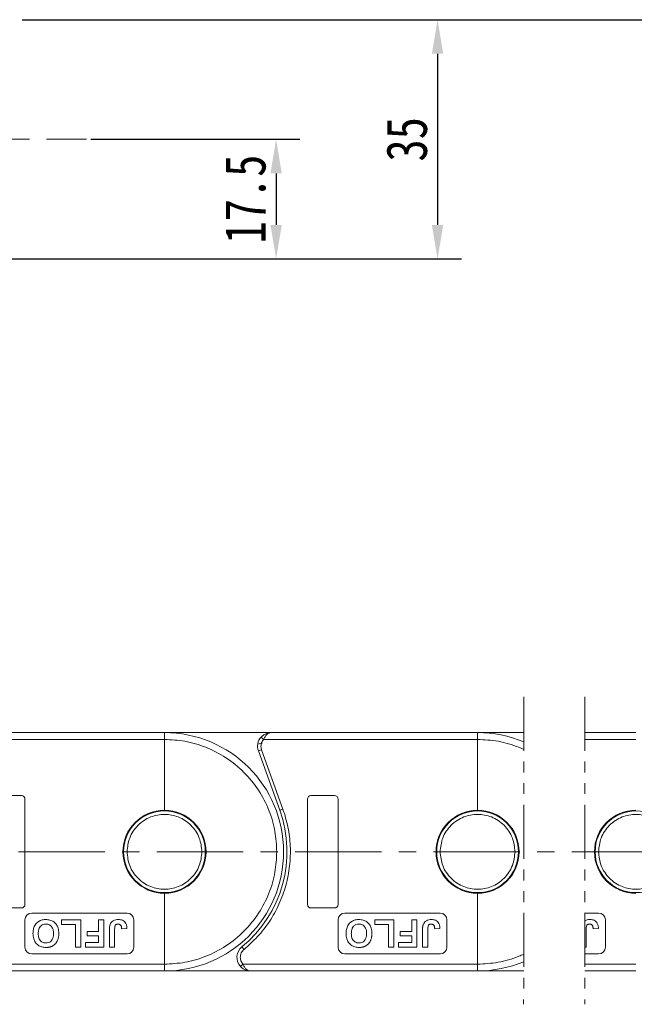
# Model space of a CAD drawing. Header units: millimetres. Extents: x 3144 to 4067, y -174 to 478.
# Tile 17 of 39: x 3673 to 3763, y 96 to 241. Entities that reach past the tile are written whole.
import ezdxf

# ---------------------------------------------------------------- set-up
doc = ezdxf.new("R2010")
doc.units = ezdxf.units.MM
doc.linetypes.add('CENTERX2', pattern=[20.32, 12.7, -2.54, 2.54, -2.54])
doc.linetypes.add('PHANTOM2', pattern=[31.75, 15.875, -3.175, 3.175, -3.175, 3.175, -3.175])
doc.styles.get("Standard").update_dxf_attribs({"font": '仿宋_GB2312.ttf', "width": 0.8})
doc.dimstyles.new('副本 ISO-25.1', dxfattribs={"dimtxt": 6, "dimasz": 5, "dimexe": 3.5, "dimexo": 0.625, "dimgap": 1.5, "dimtad": 1, "dimdsep": 46, "dimtxsty": 'Standard', "dimcen": 2.5, "dimadec": 0, "dimazin": 0, "dimtfac": 1, "dimtmove": 0, "dimatfit": 3, "dimfxl": 0, "dimarcsym": 0})

# ---------------------------------------------------------------- blocks, each defined once
blk = doc.blocks.new('*D2029')
at = {"color": 0, "lineweight": -2}
for p, q in [((3672.91, 240.67), (3737.45, 240.67)), ((3733.95, 235.67), (3733.95, 210.54)), ((3632.26, 205.54), (3737.45, 205.54))]:
    blk.add_line(p, q, dxfattribs=at)
at = {"color": 0, "lineweight": 9}
for points in [[(3733.12, 235.67), (3734.79, 235.67), (3733.95, 240.67)], [(3733.12, 210.54), (3734.79, 210.54), (3733.95, 205.54)]]:
    blk.add_solid(points, dxfattribs=at)
at = {"layer": 'Defpoints', "color": 0, "lineweight": 9}
for p in [(3672.28, 240.67), (3631.64, 205.54), (3733.95, 205.54)]:
    blk.add_point(p, dxfattribs=at)
at = {"color": 0, "lineweight": 9, "insert": (3729.45, 223.1), "char_height": 6, "attachment_point": 5, "rotation": 90}
blk.add_mtext('35', dxfattribs=at)
blk = doc.blocks.new('*D2036')
at = {"color": 0, "lineweight": -2}
for p, q in [((3682.99, 223.1), (3713.73, 223.1)), ((3710.23, 218.1), (3710.23, 210.53)), ((3682.99, 205.53), (3713.73, 205.53))]:
    blk.add_line(p, q, dxfattribs=at)
at = {"color": 0, "lineweight": 9}
for points in [[(3709.4, 218.1), (3711.07, 218.1), (3710.23, 223.1)], [(3709.4, 210.53), (3711.07, 210.53), (3710.23, 205.53)]]:
    blk.add_solid(points, dxfattribs=at)
at = {"layer": 'Defpoints', "color": 0, "lineweight": 9}
for p in [(3682.36, 223.1), (3682.36, 205.53), (3710.23, 205.53)]:
    blk.add_point(p, dxfattribs=at)
at = {"color": 0, "lineweight": 9, "insert": (3705.73, 214.32), "char_height": 6, "attachment_point": 5, "rotation": 90}
blk.add_mtext('17.5', dxfattribs=at)
blk = doc.blocks.new('*D2031')
at = {"color": 0, "lineweight": -2}
for p, q in [((3672.91, 240.67), (3996.86, 240.67)), ((3993.36, 235.67), (3993.36, 105.91)), ((3942.4, 100.91), (3996.86, 100.91))]:
    blk.add_line(p, q, dxfattribs=at)
at = {"color": 0, "lineweight": 9}
for points in [[(3992.53, 235.67), (3994.2, 235.67), (3993.36, 240.67)], [(3992.53, 105.91), (3994.2, 105.91), (3993.36, 100.91)]]:
    blk.add_solid(points, dxfattribs=at)
at = {"layer": 'Defpoints', "color": 0, "lineweight": 9}
for p in [(3672.28, 240.67), (3941.77, 100.91), (3993.36, 100.91)]:
    blk.add_point(p, dxfattribs=at)
at = {"color": 0, "lineweight": 9, "insert": (3988.86, 170.79), "char_height": 6, "attachment_point": 5, "rotation": 90}
blk.add_mtext('2R+35', dxfattribs=at)

msp = doc.modelspace()

# ---------------------------------------------------------------- linework, layer by layer
at = {"color": 1, "linetype": 'CENTERX2', "lineweight": 13}
for p, q in [((3493.638, 223.104), (3682.364, 223.104)), ((3509.834, 118.479), (3953.433, 118.479))]:
    msp.add_line(p, q, dxfattribs=at)
at = {"color": 3, "linetype": 'PHANTOM2', "lineweight": 9, "ltscale": 0.5}
for p, q in [((3746.612, 141.256), (3746.606, 96.084)), ((3755.61, 141.256), (3755.603, 96.084))]:
    msp.add_line(p, q, dxfattribs=at)
at = {"color": 7, "linetype": 'Continuous', "lineweight": 15}
for p, q in [((3693.834, 135.979), (3663.511, 135.979)), ((3709.511, 135.979), (3693.834, 135.979)), ((3739.834, 135.979), (3709.511, 135.979)), ((3746.612, 135.979), (3739.834, 135.979)), ((3763.11, 135.979), (3755.609, 135.979)), ((3662.393, 134.979), (3693.834, 134.979)), ((3693.834, 134.979), (3693.834, 124.579)), ((3708.02, 135.312), (3708.393, 134.979)), ((3708.393, 134.979), (3739.834, 134.979)), ((3739.834, 134.979), (3739.834, 124.579)), ((3755.609, 134.979), (3763.11, 134.979)), ((3707.53, 134.26), (3708.205, 134.444)), ((3707.629, 133.301), (3708.099, 133.471)), ((3707.629, 133.301), (3710.77, 124.576)), ((3708.099, 133.471), (3708.011, 133.979)), ((3711.241, 124.746), (3708.099, 133.471)), ((3672.834, 126.729), (3669.334, 126.729)), ((3673.334, 110.729), (3673.334, 126.229)), ((3714.834, 126.229), (3714.834, 110.729)), ((3718.834, 126.729), (3715.334, 126.729)), ((3719.334, 110.729), (3719.334, 126.229)), ((3710.77, 124.576), (3711.241, 124.746)), ((3693.834, 112.379), (3693.834, 101.979)), ((3739.834, 112.379), (3739.834, 101.979)), ((3669.334, 110.229), (3672.834, 110.229)), ((3715.334, 110.229), (3718.834, 110.229)), ((3673.334, 108.479), (3673.334, 104.479)), ((3688.334, 109.479), (3674.334, 109.479)), ((3678.719, 108.479), (3678.719, 107.812)), ((3681.539, 108.479), (3678.719, 108.479)), ((3681.539, 104.479), (3681.539, 108.479)), ((3684.155, 108.479), (3684.155, 106.787)), ((3684.924, 108.479), (3684.155, 108.479)), ((3684.924, 104.479), (3684.924, 108.479)), ((3689.334, 104.479), (3689.334, 108.479)), ((3719.334, 108.479), (3719.334, 104.479)), ((3734.334, 109.479), (3720.334, 109.479)), ((3727.539, 108.479), (3724.719, 108.479)), ((3724.719, 108.479), (3724.719, 107.812)), ((3727.539, 104.479), (3727.539, 108.479)), ((3730.155, 108.479), (3730.155, 106.787)), ((3730.924, 108.479), (3730.155, 108.479)), ((3730.924, 104.479), (3730.924, 108.479)), ((3735.334, 104.479), (3735.334, 108.479)), ((3757.61, 109.479), (3755.605, 109.479)), ((3758.61, 104.479), (3758.61, 108.479)), ((3678.719, 107.812), (3680.77, 107.812)), ((3680.77, 107.812), (3680.77, 104.479)), ((3685.745, 107.001), (3685.745, 104.479)), ((3686.514, 104.479), (3686.514, 107.068)), ((3687.539, 107.146), (3688.309, 107.197)), ((3724.719, 107.812), (3726.77, 107.812)), ((3726.77, 107.812), (3726.77, 104.479)), ((3731.745, 107.001), (3731.745, 104.479)), ((3732.514, 104.479), (3732.514, 107.068)), ((3733.539, 107.146), (3734.309, 107.197)), ((3755.79, 104.479), (3755.79, 107.068)), ((3756.816, 107.146), (3757.585, 107.197)), ((3682.463, 106.787), (3682.463, 106.12)), ((3684.155, 106.787), (3682.463, 106.787)), ((3682.463, 106.12), (3684.155, 106.12)), ((3684.155, 106.12), (3684.155, 105.146)), ((3730.155, 106.787), (3728.463, 106.787)), ((3728.463, 106.787), (3728.463, 106.12)), ((3728.463, 106.12), (3730.155, 106.12)), ((3730.155, 106.12), (3730.155, 105.146)), ((3680.77, 104.479), (3681.539, 104.479)), ((3684.155, 105.146), (3682.206, 105.146)), ((3682.206, 105.146), (3682.206, 104.479)), ((3682.206, 104.479), (3684.924, 104.479)), ((3685.745, 104.479), (3686.514, 104.479)), ((3705.526, 104.141), (3705.21, 104.529)), ((3726.77, 104.479), (3727.539, 104.479)), ((3730.155, 105.146), (3728.206, 105.146)), ((3728.206, 105.146), (3728.206, 104.479)), ((3728.206, 104.479), (3730.924, 104.479)), ((3731.745, 104.479), (3732.514, 104.479)), ((3755.605, 104.479), (3755.79, 104.479)), ((3674.334, 103.479), (3688.334, 103.479)), ((3720.334, 103.479), (3734.334, 103.479)), ((3755.605, 103.479), (3757.61, 103.479)), ((3693.834, 101.979), (3659.356, 101.979)), ((3704.983, 101.646), (3705.356, 101.979)), ((3739.834, 101.979), (3705.356, 101.979)), ((3763.11, 101.979), (3755.604, 101.979)), ((3660.474, 100.979), (3693.834, 100.979)), ((3693.834, 100.979), (3706.474, 100.979)), ((3706.474, 100.979), (3739.834, 100.979)), ((3739.834, 100.979), (3746.607, 100.979)), ((3755.604, 100.979), (3763.11, 100.979))]:
    msp.add_line(p, q, dxfattribs=at)
for centre in [(3693.834, 118.479), (3739.834, 118.479), (3763.11, 118.479)]:
    msp.add_circle(centre, 6, dxfattribs=at)
for centre, radius, start, end in [((3693.834, 118.479), 17.5, 270, 90), ((3739.834, 118.479), 17.5, 67.21587, 90), ((3709.511, 133.979), 2, 138.18969, 199.8008), ((3672.834, 126.229), 0.5, 360, 90), ((3715.334, 126.229), 0.5, 90, 180), ((3718.834, 126.229), 0.5, 0, 90), ((3693.834, 118.479), 6.1, 90, 270), ((3693.834, 118.479), 6.1, 270, 90), ((3693.834, 118.479), 18, 309.19497, 19.8008), ((3739.834, 118.479), 6.1, 90, 270), ((3739.834, 118.479), 6.1, 270, 90), ((3763.11, 118.479), 6.1, 90, 270), ((3672.834, 110.729), 0.5, 270, 0), ((3715.334, 110.729), 0.5, 180, 270), ((3718.834, 110.729), 0.5, 270, 0), ((3674.334, 108.479), 1, 90, 180), ((3688.334, 108.479), 1, 0, 90), ((3720.334, 108.479), 1, 90, 180), ((3734.334, 108.479), 1, 0, 90), ((3757.61, 108.479), 1, 0, 90), ((3674.334, 104.479), 1, 180, 270), ((3688.334, 104.479), 1, 270, 0), ((3706.474, 102.979), 2, 129.19497, 221.81031), ((3720.334, 104.479), 1, 180, 270), ((3734.334, 104.479), 1, 270, 0), ((3757.61, 104.479), 1, 270, 0), ((3739.834, 118.479), 17.5, 270, 292.76775)]:
    msp.add_arc(centre, radius, start, end, dxfattribs=at)
for points, knots in [([(3693.834, 135.979), (3693.834, 135.968), (3693.834, 135.946), (3693.834, 135.773), (3693.834, 135.52), (3693.834, 135.238), (3693.834, 135.053), (3693.834, 134.979)], [0, 0, 0, 0, 0.21469386, 0.42938772, 0.64408158, 0.85877544, 1, 1, 1, 1]), ([(3708.02, 135.312), (3708.115, 135.406), (3708.324, 135.613), (3708.823, 135.9), (3709.241, 135.948), (3709.511, 135.979)], [0, 0, 0, 0, 0.2270634, 0.5015869, 1, 1, 1, 1]), ([(3709.511, 135.979), (3709.405, 135.966), (3709.193, 135.94), (3708.883, 135.728), (3708.604, 135.402), (3708.46, 135.114), (3708.393, 134.979)], [0, 0, 0, 0, 0.25113093, 0.50180461, 0.76564074, 1, 1, 1, 1]), ([(3739.834, 135.979), (3739.834, 135.968), (3739.834, 135.946), (3739.834, 135.773), (3739.834, 135.52), (3739.834, 135.238), (3739.834, 135.053), (3739.834, 134.979)], [0, 0, 0, 0, 0.21469386, 0.42938772, 0.64408158, 0.85877544, 1, 1, 1, 1]), ([(3693.834, 134.979), (3694.841, 134.925), (3696.914, 134.815), (3699.989, 133.897), (3702.946, 132.375), (3705.584, 130.229), (3707.73, 127.591), (3709.253, 124.633), (3710.171, 121.558), (3710.281, 119.485), (3710.334, 118.479)], [0, 0, 0, 0, 0.116516, 0.2400113, 0.3686408, 0.5, 0.6313592, 0.7599887, 0.883484, 1, 1, 1, 1]), ([(3739.834, 134.979), (3740.841, 134.925), (3742.914, 134.815), (3745.162, 134.144), (3746.379, 133.626), (3746.611, 133.521)], [0, 0, 0, 0, 0.11651603, 0.24001133, 0.26947638, 0.26947638, 0.26947638, 0.26947638]), ([(3705.526, 104.141), (3706.206, 104.747), (3707.593, 105.98), (3709.318, 108.228), (3710.731, 110.756), (3711.736, 113.514), (3712.295, 116.395), (3712.386, 119.289), (3712.065, 122.105), (3711.512, 123.876), (3711.241, 124.746)], [0, 0, 0, 0, 0.1197899, 0.2439368, 0.3711682, 0.5, 0.6288318, 0.7560632, 0.8802101, 1, 1, 1, 1]), ([(3688.334, 118.479), (3688.408, 119.171), (3688.521, 120.235), (3689.207, 121.516), (3689.917, 122.396), (3690.798, 123.11), (3692.078, 123.775), (3693.834, 124.112), (3695.591, 123.775), (3696.871, 123.11), (3697.752, 122.396), (3698.462, 121.516), (3699.148, 120.235), (3699.261, 119.171), (3699.334, 118.479)], [0, 0, 0, 0, 0.1197284, 0.1841803, 0.25, 0.3158197, 0.3802716, 0.5, 0.6197284, 0.6841803, 0.75, 0.8158197, 0.8802716, 1, 1, 1, 1]), ([(3734.334, 118.479), (3734.408, 119.171), (3734.521, 120.235), (3735.207, 121.516), (3735.917, 122.396), (3736.798, 123.11), (3738.078, 123.775), (3739.834, 124.112), (3741.591, 123.775), (3742.871, 123.11), (3743.752, 122.396), (3744.462, 121.516), (3745.148, 120.235), (3745.261, 119.171), (3745.334, 118.479)], [0, 0, 0, 0, 0.1197284, 0.1841803, 0.25, 0.3158197, 0.3802716, 0.5, 0.6197284, 0.6841803, 0.75, 0.8158197, 0.8802716, 1, 1, 1, 1]), ([(3757.61, 118.479), (3757.684, 119.171), (3757.797, 120.235), (3758.483, 121.516), (3759.193, 122.396), (3760.074, 123.11), (3761.354, 123.775), (3763.11, 124.112), (3764.867, 123.775), (3766.147, 123.11), (3767.028, 122.396), (3767.738, 121.516), (3768.424, 120.235), (3768.537, 119.171), (3768.61, 118.479)], [0, 0, 0, 0, 0.1197284, 0.1841803, 0.25, 0.3158197, 0.3802716, 0.5, 0.6197284, 0.6841803, 0.75, 0.8158197, 0.8802716, 1, 1, 1, 1]), ([(3699.334, 118.479), (3699.261, 117.787), (3699.148, 116.723), (3698.462, 115.442), (3697.752, 114.562), (3696.871, 113.848), (3695.591, 113.183), (3693.834, 112.846), (3692.078, 113.183), (3690.798, 113.848), (3689.917, 114.562), (3689.207, 115.442), (3688.521, 116.723), (3688.408, 117.787), (3688.334, 118.479)], [0, 0, 0, 0, 0.1197284, 0.1841803, 0.25, 0.3158197, 0.3802716, 0.5, 0.6197284, 0.6841803, 0.75, 0.8158197, 0.8802716, 1, 1, 1, 1]), ([(3710.334, 118.479), (3710.281, 117.473), (3710.171, 115.4), (3709.253, 112.324), (3707.73, 109.367), (3705.584, 106.729), (3702.946, 104.583), (3699.989, 103.061), (3696.914, 102.143), (3694.841, 102.032), (3693.834, 101.979)], [0, 0, 0, 0, 0.116516, 0.2400113, 0.3686408, 0.5, 0.6313592, 0.7599887, 0.883484, 1, 1, 1, 1]), ([(3745.334, 118.479), (3745.261, 117.787), (3745.148, 116.723), (3744.462, 115.442), (3743.752, 114.562), (3742.871, 113.848), (3741.591, 113.183), (3739.834, 112.846), (3738.078, 113.183), (3736.798, 113.848), (3735.917, 114.562), (3735.207, 115.442), (3734.521, 116.723), (3734.408, 117.787), (3734.334, 118.479)], [0, 0, 0, 0, 0.1197284, 0.1841803, 0.25, 0.3158197, 0.3802716, 0.5, 0.6197284, 0.6841803, 0.75, 0.8158197, 0.8802716, 1, 1, 1, 1]), ([(3768.61, 118.479), (3768.537, 117.787), (3768.424, 116.723), (3767.738, 115.442), (3767.028, 114.562), (3766.147, 113.848), (3764.867, 113.183), (3763.11, 112.846), (3761.354, 113.183), (3760.074, 113.848), (3759.193, 114.562), (3758.483, 115.442), (3757.797, 116.723), (3757.684, 117.787), (3757.61, 118.479)], [0, 0, 0, 0, 0.1197284, 0.1841803, 0.25, 0.3158197, 0.3802716, 0.5, 0.6197284, 0.6841803, 0.75, 0.8158197, 0.8802716, 1, 1, 1, 1]), ([(3674.514, 106.485), (3674.523, 106.686), (3674.542, 107.09), (3674.758, 107.689), (3675.167, 108.171), (3675.711, 108.457), (3676.133, 108.524), (3676.364, 108.529), (3676.406, 108.53)], [0, 0, 0, 0, 0.1916319, 0.3847476, 0.5975386, 0.7794336, 0.9598804, 1, 1, 1, 1]), ([(3676.406, 108.53), (3676.608, 108.518), (3677.013, 108.493), (3677.569, 108.232), (3677.983, 107.809), (3678.264, 107.218), (3678.292, 106.766), (3678.309, 106.503)], [0, 0, 0, 0, 0.19237581, 0.386627, 0.57092084, 0.74991815, 1, 1, 1, 1]), ([(3685.832, 107.761), (3685.886, 107.881), (3685.996, 108.12), (3686.302, 108.372), (3686.674, 108.512), (3686.936, 108.524), (3687.073, 108.53)], [0, 0, 0, 0, 0.2494052, 0.4997794, 0.737005, 1, 1, 1, 1]), ([(3687.073, 108.53), (3687.279, 108.513), (3687.6, 108.487), (3687.964, 108.242), (3688.187, 107.937), (3688.294, 107.571), (3688.304, 107.31), (3688.309, 107.197)], [0, 0, 0, 0, 0.2947537, 0.4575977, 0.6204456, 0.836095, 1, 1, 1, 1]), ([(3720.514, 106.485), (3720.523, 106.686), (3720.542, 107.09), (3720.758, 107.689), (3721.167, 108.171), (3721.711, 108.457), (3722.133, 108.524), (3722.364, 108.529), (3722.406, 108.53)], [0, 0, 0, 0, 0.1916319, 0.3847476, 0.5975386, 0.7794336, 0.9598804, 1, 1, 1, 1]), ([(3722.406, 108.53), (3722.608, 108.518), (3723.013, 108.493), (3723.569, 108.232), (3723.983, 107.809), (3724.264, 107.218), (3724.292, 106.766), (3724.309, 106.503)], [0, 0, 0, 0, 0.19237581, 0.386627, 0.57092084, 0.74991815, 1, 1, 1, 1]), ([(3731.832, 107.761), (3731.886, 107.881), (3731.996, 108.12), (3732.302, 108.372), (3732.674, 108.512), (3732.936, 108.524), (3733.073, 108.53)], [0, 0, 0, 0, 0.2494052, 0.4997794, 0.737005, 1, 1, 1, 1]), ([(3733.073, 108.53), (3733.279, 108.513), (3733.6, 108.487), (3733.964, 108.242), (3734.187, 107.937), (3734.294, 107.571), (3734.304, 107.31), (3734.309, 107.197)], [0, 0, 0, 0, 0.2947537, 0.4575977, 0.6204456, 0.836095, 1, 1, 1, 1]), ([(3755.605, 108.363), (3755.71, 108.422), (3755.954, 108.512), (3756.212, 108.524), (3756.349, 108.53)], [0.50822062, 0.50822062, 0.50822062, 0.50822062, 0.737005, 1, 1, 1, 1]), ([(3756.349, 108.53), (3756.555, 108.513), (3756.876, 108.487), (3757.24, 108.242), (3757.463, 107.937), (3757.57, 107.571), (3757.58, 107.31), (3757.585, 107.197)], [0, 0, 0, 0, 0.2947537, 0.4575977, 0.6204456, 0.836095, 1, 1, 1, 1]), ([(3676.407, 107.864), (3676.255, 107.849), (3675.965, 107.82), (3675.624, 107.574), (3675.391, 107.228), (3675.296, 106.846), (3675.287, 106.577), (3675.283, 106.465)], [0, 0, 0, 0, 0.2230139, 0.4267154, 0.5997431, 0.8344997, 1, 1, 1, 1]), ([(3677.539, 106.477), (3677.528, 106.679), (3677.51, 107.012), (3677.312, 107.437), (3677.031, 107.706), (3676.71, 107.847), (3676.497, 107.859), (3676.407, 107.864)], [0, 0, 0, 0, 0.3000791, 0.4915074, 0.6839278, 0.8668961, 1, 1, 1, 1]), ([(3685.745, 107.001), (3685.745, 107.051), (3685.746, 107.151), (3685.752, 107.289), (3685.763, 107.416), (3685.779, 107.532), (3685.798, 107.648), (3685.821, 107.723), (3685.832, 107.761)], [0, 0, 0, 0, 0.1952531, 0.3906374, 0.5418335, 0.6933807, 0.846202, 1, 1, 1, 1]), ([(3687.023, 107.864), (3686.955, 107.86), (3686.845, 107.854), (3686.704, 107.791), (3686.607, 107.695), (3686.518, 107.449), (3686.516, 107.234), (3686.514, 107.068)], [0, 0, 0, 0, 0.1847697, 0.2997212, 0.415218, 0.5481969, 1, 1, 1, 1]), ([(3687.435, 107.643), (3687.418, 107.669), (3687.382, 107.721), (3687.313, 107.783), (3687.233, 107.826), (3687.158, 107.851), (3687.087, 107.862), (3687.045, 107.863), (3687.023, 107.864)], [0, 0, 0, 0, 0.1899344, 0.3858392, 0.560405, 0.7421212, 0.8701806, 1, 1, 1, 1]), ([(3687.539, 107.146), (3687.538, 107.171), (3687.536, 107.221), (3687.529, 107.295), (3687.52, 107.37), (3687.505, 107.453), (3687.483, 107.547), (3687.451, 107.611), (3687.435, 107.643)], [0, 0, 0, 0, 0.146273, 0.2926484, 0.4389475, 0.5855844, 0.7903219, 1, 1, 1, 1]), ([(3722.407, 107.864), (3722.255, 107.849), (3721.965, 107.82), (3721.624, 107.574), (3721.391, 107.228), (3721.296, 106.846), (3721.287, 106.577), (3721.283, 106.465)], [0, 0, 0, 0, 0.2230139, 0.4267154, 0.5997431, 0.8344997, 1, 1, 1, 1]), ([(3723.539, 106.477), (3723.528, 106.679), (3723.51, 107.012), (3723.312, 107.437), (3723.031, 107.706), (3722.71, 107.847), (3722.497, 107.859), (3722.407, 107.864)], [0, 0, 0, 0, 0.3000791, 0.4915074, 0.6839278, 0.8668961, 1, 1, 1, 1]), ([(3731.745, 107.001), (3731.745, 107.051), (3731.746, 107.151), (3731.752, 107.289), (3731.763, 107.416), (3731.779, 107.532), (3731.798, 107.648), (3731.821, 107.723), (3731.832, 107.761)], [0, 0, 0, 0, 0.1952531, 0.3906374, 0.5418335, 0.6933807, 0.846202, 1, 1, 1, 1]), ([(3733.023, 107.864), (3732.955, 107.86), (3732.845, 107.854), (3732.704, 107.791), (3732.607, 107.695), (3732.518, 107.449), (3732.516, 107.234), (3732.514, 107.068)], [0, 0, 0, 0, 0.1847697, 0.2997212, 0.415218, 0.5481969, 1, 1, 1, 1]), ([(3733.435, 107.643), (3733.418, 107.669), (3733.382, 107.721), (3733.313, 107.783), (3733.233, 107.826), (3733.158, 107.851), (3733.087, 107.862), (3733.045, 107.863), (3733.023, 107.864)], [0, 0, 0, 0, 0.1899344, 0.3858392, 0.560405, 0.7421212, 0.8701806, 1, 1, 1, 1]), ([(3733.539, 107.146), (3733.538, 107.171), (3733.536, 107.221), (3733.529, 107.295), (3733.52, 107.37), (3733.505, 107.453), (3733.483, 107.547), (3733.451, 107.611), (3733.435, 107.643)], [0, 0, 0, 0, 0.146273, 0.2926484, 0.4389475, 0.5855844, 0.7903219, 1, 1, 1, 1]), ([(3756.3, 107.864), (3756.231, 107.86), (3756.121, 107.854), (3755.98, 107.791), (3755.883, 107.695), (3755.795, 107.449), (3755.792, 107.234), (3755.79, 107.068)], [0, 0, 0, 0, 0.1847697, 0.2997212, 0.415218, 0.5481969, 1, 1, 1, 1]), ([(3756.711, 107.643), (3756.694, 107.669), (3756.658, 107.721), (3756.589, 107.783), (3756.51, 107.826), (3756.434, 107.851), (3756.363, 107.862), (3756.321, 107.863), (3756.3, 107.864)], [0, 0, 0, 0, 0.1899344, 0.3858392, 0.560405, 0.7421212, 0.8701806, 1, 1, 1, 1]), ([(3756.816, 107.146), (3756.814, 107.171), (3756.812, 107.221), (3756.805, 107.295), (3756.796, 107.37), (3756.781, 107.453), (3756.759, 107.547), (3756.727, 107.611), (3756.711, 107.643)], [0, 0, 0, 0, 0.146273, 0.2926484, 0.4389475, 0.5855844, 0.7903219, 1, 1, 1, 1]), ([(3676.417, 104.428), (3676.215, 104.44), (3675.809, 104.465), (3675.256, 104.732), (3674.838, 105.159), (3674.557, 105.76), (3674.53, 106.219), (3674.514, 106.485)], [0, 0, 0, 0, 0.1909513, 0.3838062, 0.5672016, 0.7491578, 1, 1, 1, 1]), ([(3675.283, 106.465), (3675.293, 106.263), (3675.309, 105.936), (3675.496, 105.517), (3675.757, 105.259), (3676.078, 105.115), (3676.299, 105.101), (3676.407, 105.094)], [0, 0, 0, 0, 0.3011498, 0.4855558, 0.6711527, 0.8384642, 1, 1, 1, 1]), ([(3676.407, 105.094), (3676.548, 105.105), (3676.803, 105.126), (3677.127, 105.317), (3677.37, 105.596), (3677.518, 105.999), (3677.532, 106.307), (3677.539, 106.477)], [0, 0, 0, 0, 0.2069211, 0.3755229, 0.5441183, 0.7482179, 1, 1, 1, 1]), ([(3678.309, 106.503), (3678.308, 106.453), (3678.308, 106.353), (3678.298, 106.203), (3678.283, 106.053), (3678.254, 105.883), (3678.211, 105.691), (3678.157, 105.555), (3678.13, 105.486)], [0, 0, 0, 0, 0.1443329, 0.2888961, 0.4332599, 0.5780731, 0.7877955, 1, 1, 1, 1]), ([(3722.417, 104.428), (3722.215, 104.44), (3721.809, 104.465), (3721.256, 104.732), (3720.838, 105.159), (3720.557, 105.76), (3720.53, 106.219), (3720.514, 106.485)], [0, 0, 0, 0, 0.1909513, 0.3838062, 0.5672016, 0.7491578, 1, 1, 1, 1]), ([(3721.283, 106.465), (3721.293, 106.263), (3721.309, 105.936), (3721.496, 105.517), (3721.757, 105.259), (3722.078, 105.115), (3722.299, 105.101), (3722.407, 105.094)], [0, 0, 0, 0, 0.3011498, 0.4855558, 0.6711527, 0.8384642, 1, 1, 1, 1]), ([(3722.407, 105.094), (3722.548, 105.105), (3722.803, 105.126), (3723.127, 105.317), (3723.37, 105.596), (3723.518, 105.999), (3723.532, 106.307), (3723.539, 106.477)], [0, 0, 0, 0, 0.2069211, 0.3755229, 0.5441183, 0.7482179, 1, 1, 1, 1]), ([(3724.309, 106.503), (3724.308, 106.453), (3724.308, 106.353), (3724.298, 106.203), (3724.283, 106.053), (3724.254, 105.883), (3724.211, 105.691), (3724.157, 105.555), (3724.13, 105.486)], [0, 0, 0, 0, 0.1443329, 0.2888961, 0.4332599, 0.5780731, 0.7877955, 1, 1, 1, 1]), ([(3677.26, 104.585), (3677.213, 104.566), (3677.12, 104.528), (3676.978, 104.49), (3676.838, 104.46), (3676.699, 104.441), (3676.559, 104.429), (3676.464, 104.428), (3676.417, 104.428)], [0, 0, 0, 0, 0.1738242, 0.3487526, 0.5099894, 0.6719466, 0.8356798, 1, 1, 1, 1]), ([(3678.13, 105.486), (3678.086, 105.396), (3677.996, 105.214), (3677.834, 105.012), (3677.686, 104.859), (3677.557, 104.754), (3677.417, 104.657), (3677.312, 104.609), (3677.26, 104.585)], [0, 0, 0, 0, 0.2345767, 0.4746163, 0.6023936, 0.7313657, 0.8647119, 1, 1, 1, 1]), ([(3704.974, 102.979), (3704.98, 103.09), (3704.994, 103.312), (3705.109, 103.627), (3705.281, 103.915), (3705.444, 104.066), (3705.526, 104.141)], [0, 0, 0, 0, 0.2498972, 0.4999949, 0.7498974, 1, 1, 1, 1]), ([(3723.26, 104.585), (3723.213, 104.566), (3723.12, 104.528), (3722.978, 104.49), (3722.838, 104.46), (3722.699, 104.441), (3722.559, 104.429), (3722.464, 104.428), (3722.417, 104.428)], [0, 0, 0, 0, 0.1738242, 0.3487526, 0.5099894, 0.6719466, 0.8356798, 1, 1, 1, 1]), ([(3724.13, 105.486), (3724.086, 105.396), (3723.996, 105.214), (3723.834, 105.012), (3723.686, 104.859), (3723.557, 104.754), (3723.417, 104.657), (3723.312, 104.609), (3723.26, 104.585)], [0, 0, 0, 0, 0.2345767, 0.4746163, 0.6023936, 0.7313657, 0.8647119, 1, 1, 1, 1]), ([(3746.607, 103.435), (3746.376, 103.331), (3745.16, 102.813), (3742.914, 102.143), (3740.841, 102.032), (3739.834, 101.979)], [0.73070557, 0.73070557, 0.73070557, 0.73070557, 0.75998867, 0.88348397, 1, 1, 1, 1]), ([(3693.834, 101.979), (3693.834, 101.866), (3693.834, 101.642), (3693.834, 101.342), (3693.834, 101.116), (3693.834, 100.996), (3693.834, 100.984), (3693.834, 100.979)], [0, 0, 0, 0, 0.2146939, 0.4293877, 0.6440816, 0.8587754, 1, 1, 1, 1]), ([(3706.474, 100.979), (3706.204, 101.01), (3705.786, 101.057), (3705.287, 101.345), (3705.078, 101.552), (3704.983, 101.646)], [0, 0, 0, 0, 0.4984129, 0.772928, 1, 1, 1, 1]), ([(3705.356, 101.979), (3705.423, 101.844), (3705.567, 101.556), (3705.846, 101.23), (3706.156, 101.018), (3706.367, 100.992), (3706.474, 100.979)], [0, 0, 0, 0, 0.23435876, 0.49821551, 0.74848117, 1, 1, 1, 1]), ([(3739.834, 101.979), (3739.834, 101.866), (3739.834, 101.642), (3739.834, 101.342), (3739.834, 101.116), (3739.834, 100.996), (3739.834, 100.984), (3739.834, 100.979)], [0, 0, 0, 0, 0.2146939, 0.4293877, 0.6440816, 0.8587754, 1, 1, 1, 1])]:
    msp.add_open_spline(points, degree=3, knots=knots, dxfattribs=at)
for points in [[(3708.011, 133.979), (3708.028, 134.163), (3708.063, 134.532), (3708.283, 134.83), (3708.393, 134.979)], [(3705.356, 101.979), (3705.246, 102.128), (3705.026, 102.426), (3704.991, 102.795), (3704.974, 102.979)]]:
    msp.add_open_spline(points, degree=3, dxfattribs=at)

# ---------------------------------------------------------------- dimensions: what is measured, and where the dimension line sits
at = {"color": 5, "lineweight": 9}
for base, p1, p2, text, picture, middle in [((3733.953, 205.54), (3672.285, 240.667), (3631.638, 205.54), '35', '*D2029', (3729.453, 223.104)), ((3993.362, 100.909), (3672.285, 240.667), (3941.772, 100.909), '2R+35', '*D2031', (3988.862, 170.788)), ((3710.235, 205.534), (3682.364, 223.104), (3682.364, 205.534), '17.5', '*D2036', (3705.735, 214.319))]:
    dim = msp.add_linear_dim(base=base, p1=p1, p2=p2, angle=90, text=text, dimstyle='副本 ISO-25.1', dxfattribs=at)
    dim.commit()
    dim.dimension.update_dxf_attribs({"geometry": picture, "text_midpoint": middle})

doc.saveas('drawing.dxf')
